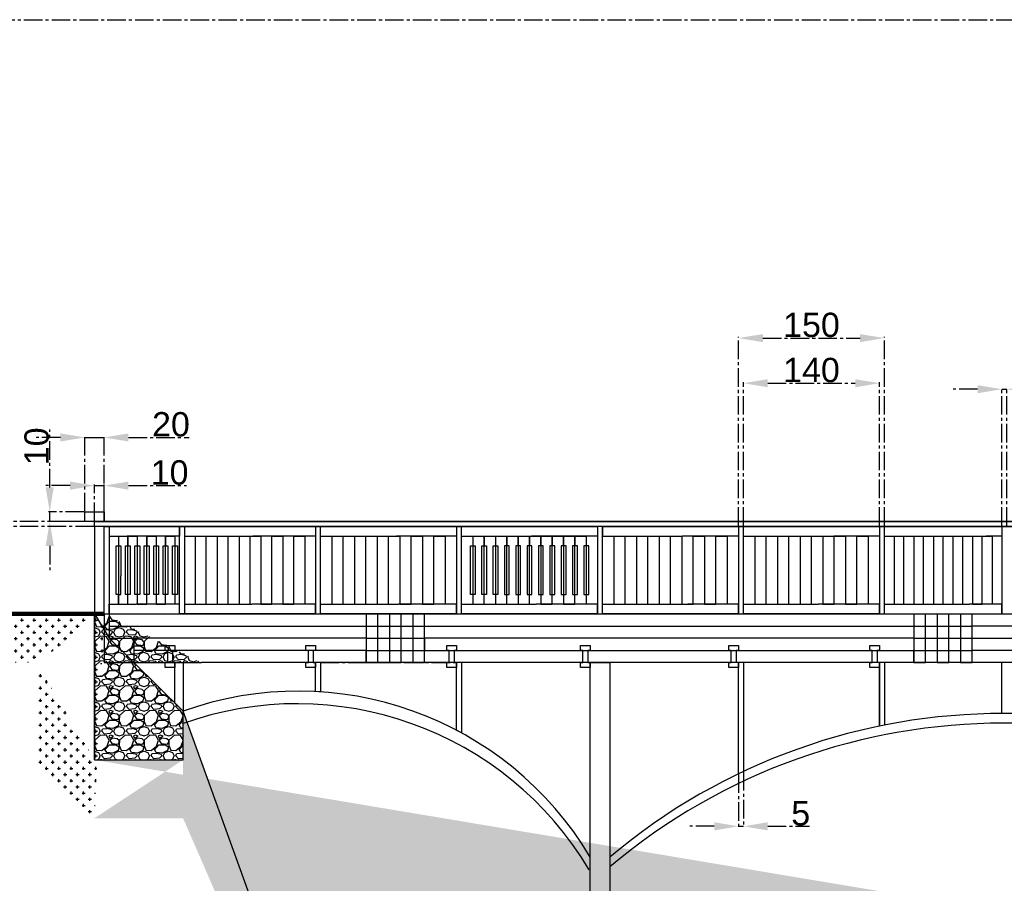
# Model space of a CAD drawing. Header units: centimetres. Extents: x -483 to 5478, y -332 to 3204.
# Tile 13 of 16: x 3034 to 4047, y 2316 to 3204. Entities that reach past the tile are written whole.
import ezdxf

# ---------------------------------------------------------------- set-up
doc = ezdxf.new("R2010")
doc.units = ezdxf.units.CM
doc.linetypes.add('AXES2', pattern=[28.575, 19.05, -3.175, 3.175, -3.175])
doc.styles.get("Standard").update_dxf_attribs({"font": 'arial.ttf'})
doc.dimstyles.new('ISO-25', dxfattribs={"dimtxt": 25, "dimasz": 25, "dimexe": 1.25, "dimexo": 0.625, "dimtad": 1, "dimtxsty": 'Standard', "dimcen": 2.5, "dimadec": 0, "dimazin": 0, "dimtfac": 1, "dimtmove": 0, "dimatfit": 3, "dimfxl": 1, "dimarcsym": 0})
pattern_1 = [(0, (3110.7856, 2192.7735), (6.35, 6.35), [3.175, -9.525]), (90, (3112.373, 2191.186), (-6.35, 6.35), [3.175, -9.525])]
pattern_2 = [(228.0128, (3129.0736, 2218.1735), (-203.2, -228.6), [3.4172, -338.3048]), (184.96974, (3126.7876, 2215.6335), (304.8, 25.4000014), [5.86405, -580.5405]), (132.51045, (3120.9456, 2215.1255), (254, -279.4), [4.1348, -409.3472]), (267.2737, (3111.0396, 2208.7755), (25.4, 508), [5.34005, -528.6644]), (292.83365, (3110.7856, 2203.4415), (-127, 304.8), [5.23634, -518.3981]), (357.2737, (3112.8176, 2198.6155), (-508, 25.4), [5.34005, -528.6644]), (37.69424, (3118.1516, 2198.3615), (-330.2, -254), [7.06194, -699.13115]), (72.25533, (3123.7396, 2202.6795), (177.8, 558.8), [6.6672, -660.05257]), (121.42957, (3125.7716, 2209.0295), (-203.2, 330.2), [5.3581, -530.45546]), (175.23636, (3122.9776, 2213.6015), (279.4, -25.4), [6.1171, -299.7394]), (222.39744, (3116.8816, 2214.10946), (-304.8, -279.4), [7.9108, -783.1677]), (138.8141, (3136.1856, 2208.5215), (-177.8, 152.4), [2.7, -267.3057]), (171.46923, (3134.1536, 2210.2995), (330.2, -50.8), [5.1368, -508.5464]), (225, (3129.074, 2211.061), (-4e-15, -25.4), [3.5921, -32.329]), (203.1986, (3127.2956, 2214.1095), (127, 50.8), [1.9344, -191.5062]), (291.8014, (3125.5176, 2213.3475), (-25.4, 76.2), [2.7357, -134.0475]), (30.9638, (3126.5336, 2210.8075), (76.2, 50.8), [4.4432, -143.663]), (161.565, (3130.344, 2213.0935), (50.8, -25.4), [3.2129, -77.109]), (16.38954, (3110.7856, 2213.3475), (254, 76.2), [4.5009, -445.5883]), (70.3462, (3115.1036, 2214.6175), (-101.6, -279.4), [3.776, -373.82216]), (293.1986, (3130.3436, 2218.1735), (-50.8, 127), [3.8688, -189.5718]), (343.61046, (3131.8676, 2214.6175), (-254, 76.2), [4.5009, -445.5883]), (339.44395, (3110.7856, 2197.5995), (-127, 50.8), [4.3404, -212.6773]), (294.77514, (3114.8496, 2196.0755), (-127, 279.4), [3.6367, -360.0359]), (66.8014, (3130.5976, 2192.7735), (50.8, 127), [3.8688, -189.5718]), (17.35402, (3132.1216, 2196.3295), (-330.2, -101.6), [4.2578, -421.52376]), (69.44395, (3118.1516, 2192.7735), (-50.8, -127), [2.1702, -214.8475]), (101.31, (3129.0736, 2192.7735), (-25.4, 101.6), [1.2951, -128.22]), (165.9638, (3128.8196, 2194.0435), (76.2, -25.4), [5.2363, -99.4905]), (186.009, (3123.7396, 2195.3135), (254, 25.4), [4.8527, -480.41365]), (303.69, (3126.5336, 2208.5215), (-25.4, 50.8), [3.6632, -87.9178]), (353.15723, (3128.5656, 2205.4735), (431.8, -50.8), [6.39557, -633.1601]), (60.9454, (3134.9156, 2204.7115), (-101.6, -177.8), [2.6151, -258.8939]), (90, (3136.186, 2206.997), (-25.4, 25.4), [1.524, -23.876]), (120.25644, (3123.2316, 2196.0755), (101.6, -177.8), [3.5287, -349.3394]), (48.0128, (3121.4536, 2199.1235), (203.2, 228.6), [6.8344, -334.8876]), (0, (3126.026, 2204.203), (25.4, 25.4), [6.604, -18.796]), (325.30485, (3132.6296, 2204.2035), (254, -177.8), [4.0161, -397.5932]), (254.0546, (3135.9316, 2201.9175), (-25.4, -101.6), [3.6983, -181.2165]), (207.64598, (3134.9156, 2198.3615), (-482.6, -254), [6.02145, -596.12464]), (175.42608, (3129.5816, 2195.5675), (-330.2, 25.4), [6.3703, -630.65846])]

# ---------------------------------------------------------------- blocks, each defined once
blk = doc.blocks.new('*D172')
at = {"color": 0, "linetype": 'AXES2', "lineweight": -2, "transparency": 16777216}
for p, q in [((3773.3, 2427.8), (3773.3, 2373.2)), ((3778.3, 2430.2), (3778.3, 2373.2)), ((3748.3, 2374.5), (3723.3, 2374.5)), ((3773.3, 2374.5), (3778.3, 2374.5)), ((3803.3, 2374.5), (3846.1, 2374.5))]:
    blk.add_line(p, q, dxfattribs=at)
at = {"color": 0, "linetype": 'AXES2', "transparency": 16777216}
for points in [[(3748.3, 2378.7), (3748.3, 2370.3), (3773.3, 2374.5)], [(3803.3, 2378.7), (3803.3, 2370.3), (3778.3, 2374.5)]]:
    blk.add_solid(points, dxfattribs=at)
at = {"layer": 'Defpoints', "color": 0, "linetype": 'AXES2', "transparency": 16777216}
for p in [(3778.3, 2430.8), (3773.3, 2428.4), (3778.3, 2374.5)]:
    blk.add_point(p, dxfattribs=at)
at = {"color": 0, "linetype": 'AXES2', "transparency": 16777216, "insert": (3837.2, 2387.8), "char_height": 25, "attachment_point": 5}
blk.add_mtext('5', dxfattribs=at)
blk = doc.blocks.new('*D178')
at = {"color": 0, "linetype": 'AXES2', "lineweight": -2, "transparency": 16777216}
for p, q in [((3773.3, 2683.4), (3773.3, 2877.6)), ((3798.3, 2876.4), (3898.3, 2876.4)), ((3923.3, 2683.4), (3923.3, 2877.6))]:
    blk.add_line(p, q, dxfattribs=at)
at = {"color": 0, "linetype": 'AXES2', "transparency": 16777216}
for points in [[(3798.3, 2880.5), (3798.3, 2872.2), (3773.3, 2876.4)], [(3898.3, 2880.5), (3898.3, 2872.2), (3923.3, 2876.4)]]:
    blk.add_solid(points, dxfattribs=at)
at = {"layer": 'Defpoints', "color": 0, "linetype": 'AXES2', "transparency": 16777216}
for p in [(3923.3, 2876.4), (3773.3, 2682.8), (3923.3, 2682.8)]:
    blk.add_point(p, dxfattribs=at)
at = {"color": 0, "linetype": 'AXES2', "transparency": 16777216, "insert": (3848.3, 2889.8), "char_height": 25, "attachment_point": 5}
blk.add_mtext('150', dxfattribs=at)
blk = doc.blocks.new('*D179')
at = {"color": 0, "linetype": 'AXES2', "lineweight": -2, "transparency": 16777216}
for p, q in [((3778.3, 2683.4), (3778.3, 2831.2)), ((3803.3, 2830), (3893.3, 2830)), ((3918.3, 2683.4), (3918.3, 2831.2))]:
    blk.add_line(p, q, dxfattribs=at)
at = {"color": 0, "linetype": 'AXES2', "transparency": 16777216}
for points in [[(3803.3, 2834.1), (3803.3, 2825.8), (3778.3, 2830)], [(3893.3, 2834.1), (3893.3, 2825.8), (3918.3, 2830)]]:
    blk.add_solid(points, dxfattribs=at)
at = {"layer": 'Defpoints', "color": 0, "linetype": 'AXES2', "transparency": 16777216}
for p in [(3918.3, 2830), (3778.3, 2682.8), (3918.3, 2682.8)]:
    blk.add_point(p, dxfattribs=at)
at = {"color": 0, "linetype": 'AXES2', "transparency": 16777216, "insert": (3848.3, 2843.4), "char_height": 25, "attachment_point": 5}
blk.add_mtext('140', dxfattribs=at)
blk = doc.blocks.new('*D180')
at = {"color": 0, "linetype": 'AXES2', "lineweight": -2, "transparency": 16777216}
for p, q in [((4019.1, 2823.8), (3994.1, 2823.8)), ((4044.1, 2683.4), (4044.1, 2825.1)), ((4044.1, 2823.8), (4049.1, 2823.8)), ((4049.1, 2683.4), (4049.1, 2825.1)), ((4074.1, 2823.8), (4117, 2823.8))]:
    blk.add_line(p, q, dxfattribs=at)
at = {"color": 0, "linetype": 'AXES2', "transparency": 16777216}
for points in [[(4019.1, 2828), (4019.1, 2819.7), (4044.1, 2823.8)], [(4074.1, 2828), (4074.1, 2819.7), (4049.1, 2823.8)]]:
    blk.add_solid(points, dxfattribs=at)
at = {"layer": 'Defpoints', "color": 0, "linetype": 'AXES2', "transparency": 16777216}
for p in [(4049.1, 2823.8), (4044.1, 2682.8), (4049.1, 2682.8)]:
    blk.add_point(p, dxfattribs=at)
at = {"color": 0, "linetype": 'AXES2', "transparency": 16777216, "insert": (4108, 2837.2), "char_height": 25, "attachment_point": 5}
blk.add_mtext('5', dxfattribs=at)
blk = doc.blocks.new('*D181')
at = {"color": 0, "linetype": 'AXES2', "lineweight": -2, "transparency": 16777216}
for p, q in [((3014.3, 2712.8), (3014.3, 2737.8)), ((3110.2, 2687.8), (3013.1, 2687.8)), ((3014.3, 2687.8), (3014.3, 2682.8)), ((3110.2, 2682.8), (3013.1, 2682.8)), ((3014.3, 2657.8), (3014.3, 2614.9))]:
    blk.add_line(p, q, dxfattribs=at)
at = {"color": 0, "linetype": 'AXES2', "transparency": 16777216}
for points in [[(3010.2, 2712.8), (3018.5, 2712.8), (3014.3, 2687.8)], [(3010.2, 2657.8), (3018.5, 2657.8), (3014.3, 2682.8)]]:
    blk.add_solid(points, dxfattribs=at)
at = {"layer": 'Defpoints', "color": 0, "linetype": 'AXES2', "transparency": 16777216}
for p in [(3110.8, 2687.8), (3014.3, 2682.8), (3110.8, 2682.8)]:
    blk.add_point(p, dxfattribs=at)
at = {"color": 0, "linetype": 'AXES2', "transparency": 16777216, "insert": (3001, 2623.9), "char_height": 25, "attachment_point": 5, "rotation": 90}
blk.add_mtext('5', dxfattribs=at)
blk = doc.blocks.new('*D182')
at = {"color": 0, "linetype": 'AXES2', "lineweight": -2, "transparency": 16777216}
for p, q in [((3064.8, 2722.8), (3064.8, 2782.4)), ((3100.2, 2697.8), (3063.5, 2697.8)), ((3064.8, 2687.8), (3064.8, 2697.8)), ((3100.2, 2687.8), (3063.5, 2687.8)), ((3064.8, 2662.8), (3064.8, 2637.8))]:
    blk.add_line(p, q, dxfattribs=at)
at = {"color": 0, "linetype": 'AXES2', "transparency": 16777216}
for points in [[(3060.6, 2722.8), (3068.9, 2722.8), (3064.8, 2697.8)], [(3060.6, 2662.8), (3068.9, 2662.8), (3064.8, 2687.8)]]:
    blk.add_solid(points, dxfattribs=at)
at = {"layer": 'Defpoints', "color": 0, "linetype": 'AXES2', "transparency": 16777216}
for p in [(3064.8, 2697.8), (3100.8, 2697.8), (3100.8, 2687.8)]:
    blk.add_point(p, dxfattribs=at)
at = {"color": 0, "linetype": 'AXES2', "transparency": 16777216, "insert": (3051.4, 2765.1), "char_height": 25, "attachment_point": 5, "rotation": 90}
blk.add_mtext('10', dxfattribs=at)
blk = doc.blocks.new('*D183')
at = {"color": 0, "linetype": 'AXES2', "lineweight": -2, "transparency": 16777216}
for p, q in [((3100.8, 2698.4), (3100.8, 2775.5)), ((3120.8, 2698.4), (3120.8, 2775.5)), ((3075.8, 2774.2), (3050.8, 2774.2)), ((3100.8, 2774.2), (3120.8, 2774.2)), ((3145.8, 2774.2), (3208.2, 2774.2))]:
    blk.add_line(p, q, dxfattribs=at)
at = {"color": 0, "linetype": 'AXES2', "transparency": 16777216}
for points in [[(3075.8, 2778.4), (3075.8, 2770.1), (3100.8, 2774.2)], [(3145.8, 2778.4), (3145.8, 2770.1), (3120.8, 2774.2)]]:
    blk.add_solid(points, dxfattribs=at)
at = {"layer": 'Defpoints', "color": 0, "linetype": 'AXES2', "transparency": 16777216}
for p in [(3120.8, 2774.2), (3100.8, 2697.8), (3120.8, 2697.8)]:
    blk.add_point(p, dxfattribs=at)
at = {"color": 0, "linetype": 'AXES2', "transparency": 16777216, "insert": (3189.5, 2787.6), "char_height": 25, "attachment_point": 5}
blk.add_mtext('20', dxfattribs=at)
blk = doc.blocks.new('*D184')
at = {"color": 0, "linetype": 'AXES2', "lineweight": -2, "transparency": 16777216}
for p, q in [((3085.8, 2724.7), (3060.8, 2724.7)), ((3110.8, 2688.4), (3110.8, 2726)), ((3110.8, 2724.7), (3120.8, 2724.7)), ((3120.8, 2688.4), (3120.8, 2726)), ((3145.8, 2724.7), (3205.4, 2724.7))]:
    blk.add_line(p, q, dxfattribs=at)
at = {"color": 0, "linetype": 'AXES2', "transparency": 16777216}
for points in [[(3085.8, 2728.9), (3085.8, 2720.5), (3110.8, 2724.7)], [(3145.8, 2728.9), (3145.8, 2720.5), (3120.8, 2724.7)]]:
    blk.add_solid(points, dxfattribs=at)
at = {"layer": 'Defpoints', "color": 0, "linetype": 'AXES2', "transparency": 16777216}
for p in [(3120.8, 2724.7), (3110.8, 2687.8), (3120.8, 2687.8)]:
    blk.add_point(p, dxfattribs=at)
at = {"color": 0, "linetype": 'AXES2', "transparency": 16777216, "insert": (3188.1, 2738.1), "char_height": 25, "attachment_point": 5}
blk.add_mtext('10', dxfattribs=at)

msp = doc.modelspace()

# ---------------------------------------------------------------- hatches: boundary and pattern name
at = {"linetype": 'AXES2', "true_color": 0x139b48}
h = msp.add_hatch(dxfattribs=at)
h.set_pattern_fill('CROSS', color=114)
h.set_pattern_definition(pattern_1)
edge = h.paths.add_edge_path()
edge.add_line((2620.786, 2492.773), (2620.786, 2442.773))
edge.add_line((2620.786, 2492.773), (2720.786, 2492.773))
edge.add_line((2720.786, 2442.773), (2620.786, 2442.773))
edge.add_line((2820.786, 2542.773), (2720.786, 2442.773))
edge.add_line((2720.786, 2492.773), (2820.786, 2592.773))
edge.add_line((3050.786, 2542.773), (2820.786, 2542.773))
edge.add_line((2820.786, 2592.773), (3120.786, 2592.773))
h = msp.add_hatch(dxfattribs=at)
h.set_pattern_fill('CROSS', color=114)
h.set_pattern_definition(pattern_1)
edge = h.paths.add_edge_path()
edge.add_line((3050.786, 2442.773), (3050.786, 2542.773))
edge.add_line((3110.786, 2442.773), (3110.786, 2592.773))
edge.add_line((2820.786, 2592.773), (3120.786, 2592.773))
edge.add_line((3050.786, 2442.773), (3110.786, 2382.773))
at = {"linetype": 'AXES2', "true_color": 0x636466}
h = msp.add_hatch(dxfattribs=at)
h.set_pattern_fill('GRAVEL', color=251)
h.set_pattern_definition(pattern_2)
edge = h.paths.add_edge_path()
edge.add_line((3110.786, 2442.773), (3110.786, 2592.773))
edge.add_line((3110.786, 2442.773), (3201.968, 2442.773))
edge.add_line((3201.968, 2442.773), (3201.968, 2492.793))
edge.add_line((3201.968, 2492.793), (3151.186, 2542.773))
h = msp.add_hatch(dxfattribs=at)
h.set_pattern_fill('GRAVEL', color=251)
h.set_pattern_definition(pattern_2)
edge = h.paths.add_edge_path()
edge.add_line((3120.786, 2592.773), (3120.786, 2542.773))
edge.add_line((3120.786, 2542.773), (3220.786, 2542.773))
at = {"linetype": 'AXES2', "true_color": 0x139b48}
h = msp.add_hatch(dxfattribs=at)
h.set_pattern_fill('CROSS', color=114)
h.set_pattern_definition(pattern_1)
edge = h.paths.add_edge_path()
edge.add_line((3110.786, 2442.773), (3201.968, 2442.773))
edge.add_line((3110.786, 2382.773), (3201.968, 2382.773))
edge.add_line((3310.786, 2192.773), (3201.968, 2492.793))
edge.add_line((3201.968, 2382.773), (3310.786, 2132.773))
edge.add_line((3310.786, 2132.773), (4965.786, 2132.773))

# ---------------------------------------------------------------- linework, layer by layer
at = {"linetype": 'AXES2'}
for p, q in [((-476.467, 3203.656), (5478.205, 3203.656)), ((3100.786, 2687.773), (3100.786, 2697.773)), ((3100.786, 2697.773), (3110.786, 2697.773)), ((3110.786, 2697.773), (3120.786, 2697.773)), ((3120.786, 2697.773), (3120.786, 2687.773)), ((3110.786, 2687.773), (3100.786, 2687.773)), ((3110.786, 2592.773), (3110.786, 2542.773)), ((3183.616, 2555.273), (3183.616, 2560.273)), ((3183.616, 2560.273), (3193.616, 2560.273)), ((3186.116, 2555.273), (3183.616, 2555.273)), ((3186.116, 2542.773), (3186.116, 2555.273)), ((3193.616, 2555.273), (3191.116, 2555.273)), ((3191.116, 2555.273), (3191.116, 2542.773)), ((3193.616, 2560.273), (3193.616, 2555.273)), ((3328.286, 2555.273), (3328.286, 2560.273)), ((3328.286, 2560.273), (3338.286, 2560.273)), ((3330.786, 2555.273), (3328.286, 2555.273)), ((3330.786, 2542.773), (3330.786, 2555.273)), ((3338.286, 2555.273), (3335.786, 2555.273)), ((3335.786, 2555.273), (3335.786, 2542.773)), ((3338.286, 2560.273), (3338.286, 2557.773)), ((3338.286, 2557.773), (3338.286, 2555.273)), ((3473.286, 2555.273), (3473.286, 2560.273)), ((3473.286, 2560.273), (3483.286, 2560.273)), ((3475.786, 2555.273), (3473.286, 2555.273)), ((3475.786, 2542.773), (3475.786, 2555.273)), ((3483.286, 2555.273), (3480.786, 2555.273)), ((3480.786, 2555.273), (3480.786, 2542.773)), ((3483.286, 2560.273), (3483.286, 2555.273)), ((3610.786, 2555.273), (3610.786, 2560.273)), ((3610.786, 2560.273), (3620.786, 2560.273)), ((3613.286, 2555.273), (3610.786, 2555.273)), ((3613.286, 2542.773), (3613.286, 2555.273)), ((3620.786, 2555.273), (3618.286, 2555.273)), ((3618.286, 2555.273), (3618.286, 2542.773)), ((3620.786, 2560.273), (3620.786, 2555.273)), ((3763.286, 2555.273), (3763.286, 2560.273)), ((3763.286, 2560.273), (3773.286, 2560.273)), ((3765.786, 2555.273), (3763.286, 2555.273)), ((3765.786, 2542.773), (3765.786, 2555.273)), ((3773.286, 2555.273), (3770.786, 2555.273)), ((3770.786, 2555.273), (3770.786, 2542.773)), ((3773.286, 2560.273), (3773.286, 2555.273)), ((3908.286, 2555.273), (3908.286, 2560.273)), ((3908.286, 2560.273), (3918.286, 2560.273)), ((3910.786, 2555.273), (3908.286, 2555.273)), ((3910.786, 2542.773), (3910.786, 2555.273)), ((3918.286, 2555.273), (3915.786, 2555.273)), ((3915.786, 2555.273), (3915.786, 2542.773)), ((3918.286, 2560.273), (3918.286, 2555.273)), ((3183.616, 2537.773), (3183.616, 2542.773)), ((3183.616, 2542.773), (3186.116, 2542.773)), ((3191.116, 2542.773), (3193.616, 2542.773)), ((3193.616, 2542.773), (3193.616, 2537.773)), ((3328.286, 2537.773), (3328.286, 2542.773)), ((3328.286, 2542.773), (3330.786, 2542.773)), ((3335.786, 2542.773), (3338.286, 2542.773)), ((3338.286, 2542.773), (3338.286, 2537.773)), ((3343.286, 2542.773), (3483.286, 2542.773)), ((3473.286, 2537.773), (3473.286, 2542.773)), ((3473.286, 2542.773), (3475.786, 2542.773)), ((3480.786, 2542.773), (3483.286, 2542.773)), ((3483.286, 2542.773), (3483.286, 2537.773)), ((3610.786, 2537.773), (3610.786, 2542.773)), ((3610.786, 2542.773), (3613.286, 2542.773)), ((3618.286, 2542.773), (3620.786, 2542.773)), ((3620.786, 2542.773), (3620.786, 2537.773)), ((3763.286, 2537.773), (3763.286, 2542.773)), ((3763.286, 2542.773), (3765.786, 2542.773)), ((3773.286, 2542.773), (3773.286, 2537.773)), ((3908.286, 2537.773), (3908.286, 2542.773)), ((3908.286, 2542.773), (3910.786, 2542.773)), ((3918.286, 2542.773), (3918.286, 2537.773)), ((3193.616, 2537.773), (3183.616, 2537.773)), ((3338.286, 2537.773), (3328.286, 2537.773)), ((3483.286, 2537.773), (3473.286, 2537.773)), ((3620.786, 2537.773), (3610.786, 2537.773)), ((3773.286, 2537.773), (3763.286, 2537.773)), ((3918.286, 2537.773), (3908.286, 2537.773)), ((3110.786, 2442.773), (3201.968, 2442.773))]:
    msp.add_line(p, q, dxfattribs=at)
at = {"linetype": 'ByBlock'}
for p, q in [((3110.786, 2682.773), (3110.786, 2687.773)), ((4350.786, 2687.773), (3110.786, 2687.773)), ((3110.786, 2682.773), (3110.786, 2687.773)), ((3110.786, 2687.773), (4350.786, 2687.773)), ((3120.786, 2682.773), (3110.786, 2682.773)), ((4350.786, 2682.773), (3110.786, 2682.773)), ((3110.786, 2682.773), (3110.786, 2592.773)), ((3120.786, 2592.773), (3120.786, 2682.773)), ((3120.786, 2682.773), (3125.786, 2682.773)), ((3125.786, 2682.773), (3125.786, 2592.773)), ((3125.786, 2682.773), (3198.286, 2682.773)), ((3125.786, 2682.773), (3125.786, 2672.773)), ((3198.286, 2597.773), (3198.286, 2682.773)), ((3198.286, 2682.773), (3203.286, 2682.773)), ((3198.286, 2682.773), (3338.286, 2682.773)), ((3198.286, 2682.773), (3198.286, 2672.773)), ((3203.286, 2682.773), (3203.286, 2592.773)), ((3343.286, 2682.773), (3338.286, 2682.773)), ((3338.286, 2682.773), (3338.286, 2592.773)), ((3338.286, 2682.773), (3483.286, 2682.773)), ((3338.286, 2682.773), (3338.286, 2672.773)), ((3343.286, 2592.773), (3343.286, 2682.773)), ((3488.286, 2682.773), (3483.286, 2682.773)), ((3483.286, 2682.773), (3483.286, 2592.773)), ((3483.286, 2682.773), (3628.286, 2682.773)), ((3483.286, 2682.773), (3483.286, 2672.773)), ((3488.286, 2592.773), (3488.286, 2682.773)), ((3633.286, 2682.773), (3628.286, 2682.773)), ((3628.286, 2682.773), (3628.286, 2592.773)), ((3628.286, 2682.773), (3628.286, 2672.773)), ((3633.286, 2592.773), (3633.286, 2682.773)), ((3633.286, 2682.773), (3778.286, 2682.773)), ((3633.286, 2682.773), (3633.286, 2672.773)), ((3778.286, 2682.773), (3773.286, 2682.773)), ((3773.286, 2682.773), (3773.286, 2592.773)), ((3773.286, 2682.773), (3773.286, 2672.773)), ((3778.286, 2592.773), (3778.286, 2682.773)), ((3778.286, 2682.773), (3923.286, 2682.773)), ((3923.286, 2682.773), (3918.286, 2682.773)), ((3918.286, 2682.773), (3918.286, 2592.773)), ((3918.286, 2682.773), (3918.286, 2672.773)), ((3923.286, 2592.773), (3923.286, 2682.773)), ((3923.286, 2682.773), (4044.126, 2682.773)), ((4049.126, 2682.773), (4044.126, 2682.773)), ((4044.126, 2682.773), (4044.126, 2592.773)), ((4044.126, 2682.773), (4187.456, 2682.773)), ((4044.126, 2682.773), (4044.126, 2672.773)), ((3125.786, 2672.773), (3144.573, 2672.773)), ((3125.786, 2672.773), (3135.476, 2672.773)), ((3135.476, 2672.773), (3135.476, 2602.773)), ((3135.476, 2672.773), (3135.476, 2662.773)), ((3198.286, 2672.773), (3144.573, 2672.773)), ((3145.166, 2602.773), (3145.166, 2672.773)), ((3145.166, 2672.773), (3154.856, 2672.773)), ((3145.166, 2672.773), (3145.166, 2662.773)), ((3154.856, 2672.773), (3154.856, 2602.773)), ((3154.856, 2672.773), (3154.856, 2662.773)), ((3164.546, 2602.773), (3164.546, 2672.773)), ((3164.546, 2672.773), (3174.236, 2672.773)), ((3164.546, 2672.773), (3164.546, 2662.773)), ((3174.236, 2672.773), (3174.236, 2602.773)), ((3174.236, 2672.773), (3174.236, 2662.773)), ((3183.926, 2602.773), (3183.926, 2672.773)), ((3183.926, 2672.773), (3193.616, 2672.773)), ((3183.926, 2672.773), (3183.926, 2662.773)), ((3193.616, 2672.773), (3193.616, 2602.773)), ((3193.616, 2672.773), (3193.616, 2662.773)), ((3203.286, 2672.773), (3273.692, 2672.773)), ((3203.286, 2672.773), (3214.536, 2672.773)), ((3214.536, 2672.773), (3214.536, 2602.773)), ((3225.786, 2602.773), (3225.786, 2672.773)), ((3225.786, 2672.773), (3237.036, 2672.773)), ((3237.036, 2672.773), (3237.036, 2602.773)), ((3248.286, 2602.773), (3248.286, 2672.773)), ((3248.286, 2672.773), (3259.536, 2672.773)), ((3259.536, 2672.773), (3259.536, 2602.773)), ((3270.786, 2602.773), (3270.786, 2672.773)), ((3270.786, 2672.773), (3282.036, 2672.773)), ((3338.286, 2672.773), (3273.692, 2672.773)), ((3282.036, 2672.773), (3282.036, 2602.773)), ((3293.286, 2602.773), (3293.286, 2672.773)), ((3293.286, 2672.773), (3304.536, 2672.773)), ((3304.536, 2672.773), (3304.536, 2602.773)), ((3315.786, 2602.773), (3315.786, 2672.773)), ((3315.786, 2672.773), (3327.036, 2672.773)), ((3327.036, 2672.773), (3327.036, 2602.773)), ((3343.286, 2672.773), (3421.352, 2672.773)), ((3343.286, 2672.773), (3354.956, 2672.773)), ((3354.956, 2672.773), (3354.956, 2602.773)), ((3366.626, 2602.773), (3366.626, 2672.773)), ((3366.626, 2672.773), (3378.296, 2672.773)), ((3378.296, 2672.773), (3378.296, 2602.773)), ((3389.966, 2602.773), (3389.966, 2672.773)), ((3389.966, 2672.773), (3401.636, 2672.773)), ((3401.636, 2672.773), (3401.636, 2602.773)), ((3413.306, 2602.773), (3413.306, 2672.773)), ((3413.306, 2672.773), (3424.976, 2672.773)), ((3483.286, 2672.773), (3421.352, 2672.773)), ((3424.976, 2672.773), (3424.976, 2602.773)), ((3436.646, 2602.773), (3436.646, 2672.773)), ((3436.646, 2672.773), (3448.316, 2672.773)), ((3448.316, 2672.773), (3448.316, 2602.773)), ((3459.986, 2602.773), (3459.986, 2672.773)), ((3459.986, 2672.773), (3471.656, 2672.773)), ((3471.656, 2672.773), (3471.656, 2602.773)), ((3488.286, 2672.773), (3560.385, 2672.773)), ((3488.286, 2672.773), (3499.956, 2672.773)), ((3499.956, 2672.773), (3499.956, 2602.773)), ((3499.956, 2672.773), (3499.956, 2662.773)), ((3511.626, 2602.773), (3511.626, 2672.773)), ((3511.626, 2672.773), (3523.296, 2672.773)), ((3511.626, 2672.773), (3511.626, 2662.773)), ((3523.296, 2672.773), (3523.296, 2602.773)), ((3523.296, 2672.773), (3523.296, 2662.773)), ((3534.966, 2602.773), (3534.966, 2672.773)), ((3534.966, 2672.773), (3546.636, 2672.773)), ((3534.966, 2672.773), (3534.966, 2662.773)), ((3534.966, 2662.773), (3534.966, 2672.773)), ((3534.966, 2672.773), (3546.636, 2672.773)), ((3546.636, 2672.773), (3546.636, 2602.773)), ((3546.636, 2672.773), (3546.636, 2662.773)), ((3546.636, 2662.773), (3546.636, 2672.773)), ((3546.636, 2672.773), (3558.306, 2672.773)), ((3558.306, 2602.773), (3558.306, 2672.773)), ((3558.306, 2672.773), (3569.976, 2672.773)), ((3558.306, 2672.773), (3558.306, 2662.773)), ((3558.306, 2662.773), (3558.306, 2672.773)), ((3558.306, 2672.773), (3569.976, 2672.773)), ((3628.286, 2672.773), (3560.385, 2672.773)), ((3569.976, 2672.773), (3569.976, 2602.773)), ((3569.976, 2672.773), (3569.976, 2662.773)), ((3569.976, 2662.773), (3569.976, 2672.773)), ((3569.976, 2672.773), (3581.646, 2672.773)), ((3581.646, 2602.773), (3581.646, 2672.773)), ((3581.646, 2672.773), (3593.316, 2672.773)), ((3581.646, 2672.773), (3581.646, 2662.773)), ((3581.646, 2662.773), (3581.646, 2672.773)), ((3581.646, 2672.773), (3593.316, 2672.773)), ((3593.316, 2672.773), (3593.316, 2602.773)), ((3593.316, 2672.773), (3593.316, 2662.773)), ((3593.316, 2662.773), (3593.316, 2672.773)), ((3593.316, 2672.773), (3604.986, 2672.773)), ((3604.986, 2602.773), (3604.986, 2672.773)), ((3604.986, 2672.773), (3616.656, 2672.773)), ((3604.986, 2672.773), (3604.986, 2662.773)), ((3604.986, 2662.773), (3604.986, 2672.773)), ((3604.986, 2672.773), (3616.656, 2672.773)), ((3616.656, 2672.773), (3616.656, 2602.773)), ((3616.656, 2672.773), (3616.656, 2662.773)), ((3633.286, 2672.773), (3715.663, 2672.773)), ((3633.286, 2672.773), (3644.956, 2672.773)), ((3644.956, 2672.773), (3644.956, 2602.773)), ((3656.626, 2602.773), (3656.626, 2672.773)), ((3656.626, 2672.773), (3668.296, 2672.773)), ((3668.296, 2672.773), (3668.296, 2602.773)), ((3679.966, 2602.773), (3679.966, 2672.773)), ((3679.966, 2672.773), (3691.636, 2672.773)), ((3691.636, 2672.773), (3691.636, 2602.773)), ((3703.306, 2602.773), (3703.306, 2672.773)), ((3703.306, 2672.773), (3714.976, 2672.773)), ((3714.976, 2672.773), (3714.976, 2602.773)), ((3773.286, 2672.773), (3715.663, 2672.773)), ((3726.646, 2602.773), (3726.646, 2672.773)), ((3726.646, 2672.773), (3738.316, 2672.773)), ((3738.316, 2672.773), (3738.316, 2602.773)), ((3749.986, 2602.773), (3749.986, 2672.773)), ((3749.986, 2672.773), (3761.656, 2672.773)), ((3761.656, 2672.773), (3761.656, 2602.773)), ((3778.286, 2672.773), (3871.242, 2672.773)), ((3778.286, 2672.773), (3789.956, 2672.773)), ((3789.956, 2672.773), (3789.956, 2602.773)), ((3801.626, 2602.773), (3801.626, 2672.773)), ((3801.626, 2672.773), (3813.296, 2672.773)), ((3813.296, 2672.773), (3813.296, 2602.773)), ((3824.966, 2602.773), (3824.966, 2672.773)), ((3824.966, 2672.773), (3836.636, 2672.773)), ((3836.636, 2672.773), (3836.636, 2602.773)), ((3848.306, 2602.773), (3848.306, 2672.773)), ((3848.306, 2672.773), (3859.976, 2672.773)), ((3859.976, 2672.773), (3859.976, 2602.773)), ((3918.286, 2672.773), (3871.242, 2672.773)), ((3871.646, 2602.773), (3871.646, 2672.773)), ((3871.646, 2672.773), (3883.316, 2672.773)), ((3883.316, 2672.773), (3883.316, 2602.773)), ((3894.986, 2602.773), (3894.986, 2672.773)), ((3894.986, 2672.773), (3906.656, 2672.773)), ((3906.656, 2672.773), (3906.656, 2602.773)), ((3923.286, 2672.773), (4027.799, 2672.773)), ((3923.286, 2672.773), (3933.356, 2672.773)), ((3933.356, 2672.773), (3933.356, 2602.773)), ((3943.426, 2602.773), (3943.426, 2672.773)), ((3943.426, 2672.773), (3953.496, 2672.773)), ((3953.496, 2672.773), (3953.496, 2602.773)), ((3963.566, 2602.773), (3963.566, 2672.773)), ((3963.566, 2672.773), (3973.636, 2672.773)), ((3973.636, 2672.773), (3973.636, 2602.773)), ((3983.706, 2602.773), (3983.706, 2672.773)), ((3983.706, 2672.773), (3993.776, 2672.773)), ((3993.776, 2672.773), (3993.776, 2602.773)), ((4003.846, 2602.773), (4003.846, 2672.773)), ((4003.846, 2672.773), (4013.916, 2672.773)), ((4013.916, 2672.773), (4013.916, 2602.773)), ((4023.986, 2602.773), (4023.986, 2672.773)), ((4023.986, 2672.773), (4034.056, 2672.773)), ((4044.126, 2672.773), (4027.799, 2672.773)), ((4034.056, 2672.773), (4034.056, 2602.773)), ((3132.976, 2612.773), (3132.976, 2662.773)), ((3132.976, 2662.773), (3135.476, 2662.773)), ((3135.476, 2662.773), (3137.976, 2662.773)), ((3137.976, 2662.773), (3137.976, 2632.013)), ((3142.666, 2612.773), (3142.666, 2662.773)), ((3142.666, 2662.773), (3145.166, 2662.773)), ((3145.166, 2662.773), (3147.666, 2662.773)), ((3147.666, 2662.773), (3147.666, 2612.773)), ((3152.356, 2612.773), (3152.356, 2662.773)), ((3152.356, 2662.773), (3154.856, 2662.773)), ((3154.856, 2662.773), (3157.356, 2662.773)), ((3157.356, 2662.773), (3157.356, 2612.773)), ((3162.046, 2612.773), (3162.046, 2662.773)), ((3162.046, 2662.773), (3164.546, 2662.773)), ((3164.546, 2662.773), (3167.046, 2662.773)), ((3167.046, 2662.773), (3167.046, 2612.773)), ((3171.736, 2612.773), (3171.736, 2662.773)), ((3171.736, 2662.773), (3174.236, 2662.773)), ((3174.236, 2662.773), (3176.736, 2662.773)), ((3176.736, 2662.773), (3176.736, 2612.773)), ((3181.426, 2612.773), (3181.426, 2662.773)), ((3181.426, 2662.773), (3183.926, 2662.773)), ((3183.926, 2662.773), (3186.426, 2662.773)), ((3186.426, 2662.773), (3186.426, 2612.773)), ((3191.116, 2612.773), (3191.116, 2662.773)), ((3191.116, 2662.773), (3193.616, 2662.773)), ((3193.616, 2662.773), (3196.116, 2662.773)), ((3196.116, 2662.773), (3196.116, 2612.773)), ((3497.456, 2612.773), (3497.456, 2662.773)), ((3497.456, 2662.773), (3499.956, 2662.773)), ((3499.956, 2662.773), (3502.456, 2662.773)), ((3502.456, 2662.773), (3502.456, 2612.773)), ((3509.126, 2612.773), (3509.126, 2662.773)), ((3509.126, 2662.773), (3511.626, 2662.773)), ((3511.626, 2662.773), (3514.126, 2662.773)), ((3514.126, 2662.773), (3514.126, 2612.773)), ((3520.796, 2612.773), (3520.796, 2662.773)), ((3520.796, 2662.773), (3523.296, 2662.773)), ((3523.296, 2662.773), (3525.796, 2662.773)), ((3525.796, 2662.773), (3525.796, 2612.773)), ((3534.966, 2662.773), (3532.466, 2662.773)), ((3532.466, 2662.773), (3532.466, 2612.773)), ((3537.466, 2662.773), (3534.966, 2662.773)), ((3537.466, 2612.773), (3537.466, 2662.773)), ((3546.636, 2662.773), (3544.136, 2662.773)), ((3544.136, 2662.773), (3544.136, 2612.773)), ((3549.136, 2662.773), (3546.636, 2662.773)), ((3549.136, 2612.773), (3549.136, 2662.773)), ((3558.306, 2662.773), (3555.806, 2662.773)), ((3555.806, 2662.773), (3555.806, 2612.773)), ((3560.806, 2662.773), (3558.306, 2662.773)), ((3560.806, 2612.773), (3560.806, 2662.773)), ((3569.976, 2662.773), (3567.476, 2662.773)), ((3567.476, 2662.773), (3567.476, 2612.773)), ((3572.476, 2662.773), (3569.976, 2662.773)), ((3572.476, 2612.773), (3572.476, 2662.773)), ((3581.646, 2662.773), (3579.146, 2662.773)), ((3579.146, 2662.773), (3579.146, 2612.773)), ((3584.146, 2662.773), (3581.646, 2662.773)), ((3584.146, 2612.773), (3584.146, 2662.773)), ((3593.316, 2662.773), (3590.816, 2662.773)), ((3590.816, 2662.773), (3590.816, 2612.773)), ((3595.816, 2662.773), (3593.316, 2662.773)), ((3595.816, 2612.773), (3595.816, 2662.773)), ((3604.986, 2662.773), (3602.486, 2662.773)), ((3602.486, 2662.773), (3602.486, 2612.773)), ((3607.486, 2662.773), (3604.986, 2662.773)), ((3607.486, 2612.773), (3607.486, 2662.773)), ((3616.656, 2662.773), (3614.156, 2662.773)), ((3614.156, 2662.773), (3614.156, 2612.773)), ((3619.156, 2662.773), (3616.656, 2662.773)), ((3619.156, 2612.773), (3619.156, 2662.773)), ((3137.976, 2612.773), (3137.976, 2632.013)), ((3125.786, 2592.773), (3125.786, 2602.773)), ((3125.786, 2602.773), (3153.565, 2602.773)), ((3135.476, 2612.773), (3132.976, 2612.773)), ((3135.476, 2602.773), (3135.476, 2612.773)), ((3135.476, 2612.773), (3137.976, 2612.773)), ((3135.476, 2602.773), (3145.166, 2602.773)), ((3147.666, 2612.773), (3142.666, 2612.773)), ((3157.356, 2612.773), (3152.356, 2612.773)), ((3198.286, 2602.773), (3153.565, 2602.773)), ((3154.856, 2602.773), (3164.546, 2602.773)), ((3164.546, 2612.773), (3162.046, 2612.773)), ((3167.046, 2612.773), (3164.546, 2612.773)), ((3176.736, 2612.773), (3171.736, 2612.773)), ((3174.236, 2602.773), (3183.926, 2602.773)), ((3186.426, 2612.773), (3181.426, 2612.773)), ((3196.116, 2612.773), (3191.116, 2612.773)), ((3198.286, 2592.773), (3198.286, 2602.773)), ((3203.286, 2602.773), (3272.77, 2602.773)), ((3214.536, 2602.773), (3225.786, 2602.773)), ((3237.036, 2602.773), (3248.286, 2602.773)), ((3259.536, 2602.773), (3270.786, 2602.773)), ((3338.286, 2602.773), (3272.77, 2602.773)), ((3282.036, 2602.773), (3293.286, 2602.773)), ((3304.536, 2602.773), (3315.786, 2602.773)), ((3338.286, 2592.773), (3338.286, 2602.773)), ((3343.286, 2602.773), (3423.658, 2602.773)), ((3354.956, 2602.773), (3366.626, 2602.773)), ((3378.296, 2602.773), (3389.966, 2602.773)), ((3401.636, 2602.773), (3413.306, 2602.773)), ((3483.286, 2602.773), (3423.658, 2602.773)), ((3424.976, 2602.773), (3436.646, 2602.773)), ((3448.316, 2602.773), (3459.986, 2602.773)), ((3483.286, 2592.773), (3483.286, 2602.773)), ((3488.286, 2602.773), (3564.997, 2602.773)), ((3502.456, 2612.773), (3497.456, 2612.773)), ((3499.956, 2602.773), (3511.626, 2602.773)), ((3514.126, 2612.773), (3509.126, 2612.773)), ((3525.796, 2612.773), (3520.796, 2612.773)), ((3523.296, 2602.773), (3534.966, 2602.773)), ((3532.466, 2612.773), (3537.466, 2612.773)), ((3544.136, 2612.773), (3549.136, 2612.773)), ((3546.636, 2602.773), (3558.306, 2602.773)), ((3555.806, 2612.773), (3560.806, 2612.773)), ((3628.286, 2602.773), (3564.997, 2602.773)), ((3567.476, 2612.773), (3569.976, 2612.773)), ((3569.976, 2612.773), (3572.476, 2612.773)), ((3569.976, 2602.773), (3581.646, 2602.773)), ((3579.146, 2612.773), (3584.146, 2612.773)), ((3590.816, 2612.773), (3595.816, 2612.773)), ((3593.316, 2602.773), (3604.986, 2602.773)), ((3602.486, 2612.773), (3607.486, 2612.773)), ((3614.156, 2612.773), (3619.156, 2612.773)), ((3628.286, 2592.773), (3628.286, 2602.773)), ((3633.286, 2602.773), (3721.197, 2602.773)), ((3644.956, 2602.773), (3656.626, 2602.773)), ((3668.296, 2602.773), (3679.966, 2602.773)), ((3691.636, 2602.773), (3703.306, 2602.773)), ((3714.976, 2602.773), (3726.646, 2602.773)), ((3773.286, 2602.773), (3721.197, 2602.773)), ((3738.316, 2602.773), (3749.986, 2602.773)), ((3773.286, 2592.773), (3773.286, 2602.773)), ((3778.286, 2602.773), (3855.102, 2602.773)), ((3789.956, 2602.773), (3801.626, 2602.773)), ((3813.296, 2602.773), (3824.966, 2602.773)), ((3836.636, 2602.773), (3848.306, 2602.773)), ((3918.286, 2602.773), (3855.102, 2602.773)), ((3859.976, 2602.773), (3871.646, 2602.773)), ((3883.316, 2602.773), (3894.986, 2602.773)), ((3918.286, 2592.773), (3918.286, 2602.773)), ((3923.286, 2602.773), (4010.506, 2602.773)), ((3933.356, 2602.773), (3943.426, 2602.773)), ((3953.496, 2602.773), (3963.566, 2602.773)), ((3973.636, 2602.773), (3983.706, 2602.773)), ((3993.776, 2602.773), (4003.846, 2602.773)), ((4044.126, 2602.773), (4010.506, 2602.773)), ((4013.916, 2602.773), (4023.986, 2602.773)), ((4044.126, 2592.773), (4044.126, 2602.773)), ((2820.786, 2592.773), (3120.786, 2592.773)), ((3110.786, 2592.773), (3110.786, 2442.773)), ((3110.786, 2442.773), (3110.786, 2592.773)), ((3120.786, 2592.773), (3120.786, 2592.773)), ((3120.786, 2592.773), (3120.786, 2542.773)), ((3125.786, 2592.773), (3125.786, 2567.773)), ((3198.286, 2592.773), (3198.286, 2597.773)), ((3390.296, 2592.773), (3390.296, 2542.773)), ((3390.296, 2592.773), (3390.296, 2567.773)), ((3390.296, 2592.773), (3390.296, 2586.773)), ((3402.296, 2542.773), (3402.296, 2592.773)), ((3414.296, 2592.773), (3414.296, 2542.773)), ((3426.296, 2542.773), (3426.296, 2592.773)), ((3438.296, 2592.773), (3438.296, 2542.773)), ((3450.296, 2542.773), (3450.296, 2592.773)), ((3920.786, 2592.773), (3923.286, 2592.773)), ((3953.496, 2592.773), (3953.496, 2542.773)), ((3953.496, 2592.773), (3953.496, 2567.773)), ((3953.496, 2592.773), (3953.496, 2580.273)), ((3965.496, 2542.773), (3965.496, 2592.773)), ((3977.496, 2592.773), (3977.496, 2542.773)), ((3989.496, 2542.773), (3989.496, 2592.773)), ((4001.496, 2592.773), (4001.496, 2542.773)), ((4013.496, 2542.773), (4013.496, 2592.773)), ((3390.296, 2586.773), (3390.296, 2580.273)), ((3390.296, 2580.273), (3450.296, 2580.273)), ((3390.296, 2580.273), (3390.296, 2555.273)), ((3953.496, 2580.273), (4013.496, 2580.273)), ((3953.496, 2580.273), (3953.496, 2567.773)), ((3125.786, 2567.773), (3151.186, 2567.773)), ((3151.186, 2567.773), (3151.186, 2542.773)), ((3390.296, 2567.773), (3402.296, 2567.773)), ((3402.296, 2567.773), (3414.296, 2567.773)), ((3414.296, 2567.773), (3426.296, 2567.773)), ((3426.296, 2567.773), (3438.296, 2567.773)), ((3438.296, 2567.773), (3450.296, 2567.773)), ((3450.296, 2567.773), (3450.296, 2555.273)), ((3953.496, 2567.773), (4013.496, 2567.773)), ((4013.496, 2555.273), (4013.496, 2567.773)), ((3390.296, 2542.773), (3390.296, 2555.273)), ((3390.296, 2555.273), (3450.296, 2555.273)), ((3953.496, 2542.773), (3953.496, 2555.273)), ((3953.496, 2555.273), (4013.496, 2555.273)), ((3120.786, 2542.773), (3220.786, 2542.773)), ((3193.616, 2542.773), (3201.968, 2542.773)), ((3193.616, 2501.014), (3193.616, 2542.773)), ((3201.968, 2542.773), (3201.968, 2492.793)), ((3390.296, 2542.773), (3220.786, 2542.773)), ((3338.286, 2512.982), (3338.286, 2542.773)), ((3343.286, 2542.773), (3343.286, 2512.689)), ((4270.786, 2542.773), (3390.296, 2542.773)), ((3483.286, 2473.176), (3483.286, 2542.773)), ((3488.286, 2542.773), (3488.286, 2470.492)), ((3640.786, 2542.773), (3640.786, 2342.773)), ((3773.286, 2428.425), (3773.286, 2542.773)), ((3918.286, 2542.773), (3778.286, 2542.773)), ((3778.286, 2542.773), (3778.286, 2430.801)), ((3923.286, 2542.773), (3918.286, 2542.773)), ((3918.286, 2542.773), (3918.286, 2477.463)), ((3918.286, 2477.463), (3918.286, 2542.773)), ((4044.126, 2542.773), (3923.286, 2542.773)), ((3923.286, 2542.773), (3923.286, 2478.476)), ((4044.126, 2490.519), (4044.126, 2542.773)), ((3343.286, 2512.689), (3338.286, 2512.982)), ((3201.968, 2492.793), (3193.616, 2501.014)), ((3201.968, 2442.773), (3201.968, 2492.793)), ((4049.126, 2490.512), (4044.126, 2490.519)), ((3488.286, 2470.492), (3483.286, 2473.176)), ((3923.286, 2478.476), (3918.286, 2477.463)), ((3110.786, 2442.773), (3170.786, 2442.773)), ((3110.786, 2442.773), (3201.968, 2442.773)), ((3778.286, 2430.801), (3773.286, 2428.425))]:
    msp.add_line(p, q, dxfattribs=at)
at = {"color": 2, "linetype": 'ByBlock', "lineweight": 211, "true_color": 0xf1eb1f}
msp.add_line((2820.786, 2592.773), (3120.786, 2592.773), dxfattribs=at)
at = {"color": 2, "linetype": 'ByBlock', "true_color": 0xf1eb1f}
for p, q in [((3110.786, 2592.773), (3125.786, 2567.773)), ((3125.786, 2567.773), (3201.968, 2492.793)), ((3201.968, 2492.793), (3151.186, 2542.773)), ((3310.786, 2192.773), (3201.968, 2492.793))]:
    msp.add_line(p, q, dxfattribs=at)
at = {"color": 242, "linetype": 'ByBlock', "true_color": 0xcd2027}
for p, q in [((3120.786, 2592.773), (4320.786, 2592.773)), ((3338.286, 2592.773), (3198.286, 2592.773)), ((3483.286, 2592.773), (3343.286, 2592.773)), ((3343.286, 2592.773), (3378.296, 2592.773)), ((3378.296, 2592.773), (3390.296, 2592.773)), ((3402.296, 2592.773), (3414.296, 2592.773)), ((3426.296, 2592.773), (3438.296, 2592.773)), ((3628.286, 2592.773), (3488.286, 2592.773)), ((3773.286, 2592.773), (3633.286, 2592.773)), ((3918.286, 2592.773), (3778.286, 2592.773)), ((3923.286, 2592.773), (3953.496, 2592.773)), ((3965.496, 2592.773), (3977.496, 2592.773)), ((3989.496, 2592.773), (4001.496, 2592.773)), ((3390.296, 2542.773), (3402.296, 2542.773)), ((3414.296, 2542.773), (3426.296, 2542.773)), ((3438.296, 2542.773), (3450.296, 2542.773)), ((3953.496, 2542.773), (3965.496, 2542.773)), ((3977.496, 2542.773), (3989.496, 2542.773)), ((4001.496, 2542.773), (4013.496, 2542.773))]:
    msp.add_line(p, q, dxfattribs=at)
at = {"color": 11, "linetype": 'ByBlock', "true_color": 0xf27172}
for p, q in [((3125.786, 2580.273), (3390.296, 2580.273)), ((3450.296, 2580.273), (3953.496, 2580.273)), ((4310.786, 2580.273), (4013.496, 2580.273)), ((3390.296, 2567.773), (3151.186, 2567.773)), ((3953.496, 2567.773), (3450.296, 2567.773)), ((4013.496, 2567.773), (4310.786, 2567.773))]:
    msp.add_line(p, q, dxfattribs=at)
at = {"color": 252, "linetype": 'ByBlock', "true_color": 0x939598}
for p, q in [((3390.296, 2555.273), (3151.186, 2555.273)), ((3450.296, 2555.273), (3953.496, 2555.273)), ((4310.786, 2555.273), (4013.496, 2555.273))]:
    msp.add_line(p, q, dxfattribs=at)
at = {"color": 7, "linetype": 'ByBlock'}
msp.add_line((3483.286, 2542.773), (3343.286, 2542.773), dxfattribs=at)
at = {"linetype": 'ByBlock'}
msp.add_lwpolyline([(3620.786, 2292.773), (3620.786, 2542.773), (3640.786, 2542.773), (3640.786, 2292.773)], dxfattribs=at)
for centre, radius, start, end in [((3320.361, 2163.69), 349.751, 30.799171, 109.785935), ((3319.283, 2150.718), 349.751, 30.799171, 109.785935), ((4045.786, 1861.563), 628.958, 49.915118, 130.084882), ((4045.786, 1851.563), 628.958, 49.915118, 130.084882)]:
    msp.add_arc(centre, radius, start, end, dxfattribs=at)

# ---------------------------------------------------------------- dimensions: what is measured, and where the dimension line sits
at = {"linetype": 'AXES2'}
for base, p1, p2, picture, middle in [((3923.286, 2876.377), (3773.286, 2682.773), (3923.286, 2682.773), '*D178', (3848.286, 2889.766)), ((3918.286, 2829.964), (3778.286, 2682.773), (3918.286, 2682.773), '*D179', (3848.286, 2843.354)), ((4049.126, 2823.821), (4044.126, 2682.773), (4049.126, 2682.773), '*D180', (4108.038, 2837.16)), ((3120.786, 2774.248), (3100.786, 2697.773), (3120.786, 2697.773), '*D183', (3189.487, 2787.638)), ((3120.786, 2724.716), (3110.786, 2687.773), (3120.786, 2687.773), '*D184', (3188.097, 2738.106)), ((3778.286, 2374.497), (3773.286, 2428.425), (3778.286, 2430.801), '*D172', (3837.198, 2387.836))]:
    dim = msp.add_linear_dim(base=base, p1=p1, p2=p2, dimstyle='ISO-25', dxfattribs=at)
    dim.commit()
    dim.dimension.update_dxf_attribs({"geometry": picture, "text_midpoint": middle})
for base, p1, p2, picture, middle in [((3064.782, 2697.773), (3100.786, 2687.773), (3100.786, 2697.773), '*D182', (3051.393, 2765.085)), ((3014.344, 2682.773), (3110.786, 2687.773), (3110.786, 2682.773), '*D181', (3001.006, 2623.861))]:
    dim = msp.add_linear_dim(base=base, p1=p1, p2=p2, angle=90, dimstyle='ISO-25', dxfattribs=at)
    dim.commit()
    dim.dimension.update_dxf_attribs({"geometry": picture, "text_midpoint": middle})

doc.saveas('drawing.dxf')
